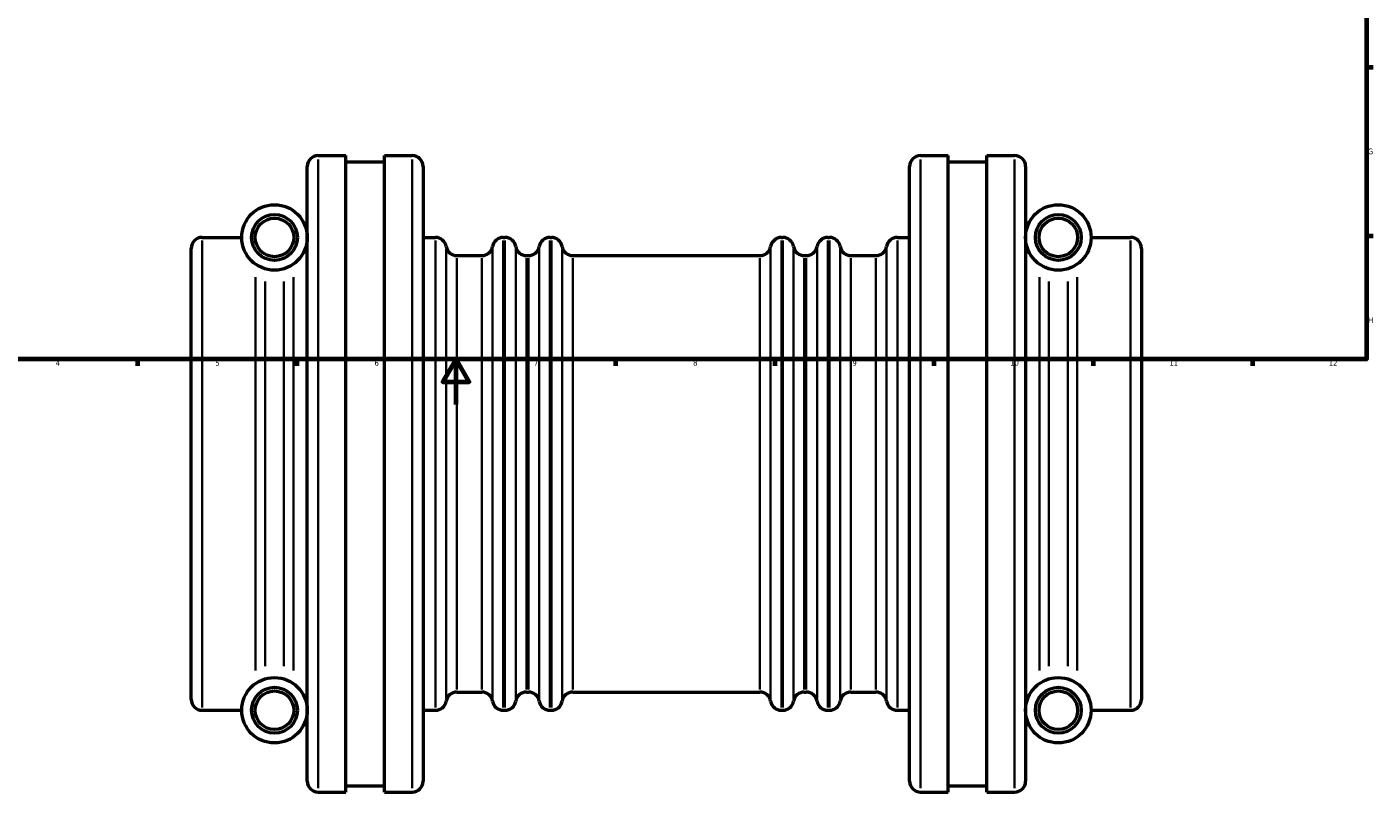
# Model space of a CAD drawing. Header units: millimetres. Extents: x -189 to 1463, y -170 to 1183.
# Tile 2 of 9: x 232 to 824, y -170 to 166. Entities that reach past the tile are written whole.
import ezdxf

# ---------------------------------------------------------------- set-up
doc = ezdxf.new("R2010")
doc.units = ezdxf.units.MM
for name, color, linetype, lineweight in [('Border (ISO)', 7, 'Continuous', 70), ('Visible (ISO)', 7, 'Continuous', 50), ('Visible Narrow (ISO)', 7, 'Continuous', 35)]:
    doc.layers.add(name, color=color, linetype=linetype, lineweight=lineweight)
doc.styles.add('Note Text (ISO)', font='tahoma.ttf')

# ---------------------------------------------------------------- blocks, each defined once
blk = doc.blocks.new('Borders Default Border')
at = {"layer": 'Border (ISO)'}
for p, q in [((821, 148.5), (823.9, 148.5)), ((821, 74.25), (823.9, 74.25)), ((280.33, 20), (280.33, 17.1)), ((350.42, 20), (350.42, 17.1)), ((490.58, 20), (490.58, 17.1)), ((560.67, 20), (560.67, 17.1)), ((630.75, 20), (630.75, 17.1)), ((700.83, 20), (700.83, 17.1)), ((770.92, 20), (770.92, 17.1))]:
    blk.add_line(p, q, dxfattribs=at)
at = {"layer": 'Border (ISO)', "flags": 128}
for points in [[(20, 20), (20, 574), (821, 574), (821, 20), (20, 20)], [(420.5, 0), (420.5, 20), (414.73, 10), (426.27, 10), (420.5, 20)]]:
    blk.add_lwpolyline(points, dxfattribs=at)
at = {"layer": 'Border (ISO)', "color": 232, "true_color": 0xca0064, "char_height": 2.5, "attachment_point": 7, "style": 'Note Text (ISO)'}
for s, insert in [('G', (821.61, 110.08)), ('H', (821.74, 35.88)), ('4', (244.42, 17.1)), ('5', (314.64, 17.05)), ('6', (384.66, 17.05)), ('7', (454.77, 17.1)), ('8', (524.81, 17.04)), ('9', (594.88, 17.05)), ('10', (664.29, 17.05)), ('11', (734.37, 17.1)), ('12', (804.46, 17.1))]:
    blk.add_mtext(s, dxfattribs=dict(at, insert=insert))

msp = doc.modelspace()

# ---------------------------------------------------------------- linework, layer by layer
at = {"layer": 'Visible (ISO)'}
for p, q in [((359.831, 109.529), (372.031, 109.529)), ((372.031, -170.471), (372.031, 109.529)), ((372.031, 106.729), (389.031, 106.729)), ((389.031, -170.471), (389.031, 109.529)), ((389.031, 109.529), (401.231, 109.529)), ((624.831, 109.529), (637.031, 109.529)), ((637.031, -170.471), (637.031, 109.529)), ((637.031, 106.729), (654.031, 106.729)), ((654.031, -170.471), (654.031, 109.529)), ((654.031, 109.529), (666.231, 109.529)), ((355.031, -165.671), (355.031, 104.729)), ((406.031, 104.729), (406.031, -165.671)), ((620.031, -165.671), (620.031, 104.729)), ((671.031, 104.729), (671.031, -165.671)), ((308.831, 73.529), (326.231, 73.529)), ((406.031, 73.529), (411.431, 73.529)), ((441.297, 73.529), (442.031, 73.529)), ((461.831, 73.529), (462.431, 73.529)), ((563.631, 73.529), (564.231, 73.529)), ((584.031, 73.529), (584.765, 73.529)), ((614.631, 73.529), (620.031, 73.529)), ((699.831, 73.529), (717.231, 73.529)), ((304.031, -129.671), (304.031, 68.729)), ((420.897, 65.529), (431.831, 65.529)), ((451.497, 65.529), (452.365, 65.529)), ((471.897, 65.529), (554.165, 65.529)), ((573.697, 65.529), (574.565, 65.529)), ((594.231, 65.529), (605.165, 65.529)), ((722.031, 68.729), (722.031, -129.671)), ((420.897, -126.471), (431.831, -126.471)), ((451.497, -126.471), (452.365, -126.471)), ((471.897, -126.471), (554.165, -126.471)), ((573.697, -126.471), (574.565, -126.471)), ((594.231, -126.471), (605.165, -126.471)), ((308.831, -134.471), (326.231, -134.471)), ((406.031, -134.471), (411.431, -134.471)), ((441.297, -134.471), (442.031, -134.471)), ((461.831, -134.471), (462.431, -134.471)), ((563.631, -134.471), (564.231, -134.471)), ((584.031, -134.471), (584.765, -134.471)), ((614.631, -134.471), (620.031, -134.471)), ((699.831, -134.471), (717.231, -134.471)), ((359.831, -170.471), (372.031, -170.471)), ((372.031, -167.671), (389.031, -167.671)), ((389.031, -170.471), (401.231, -170.471)), ((624.831, -170.471), (637.031, -170.471)), ((637.031, -167.671), (654.031, -167.671)), ((654.031, -170.471), (666.231, -170.471))]:
    msp.add_line(p, q, dxfattribs=at)
for centre, radius in [((340.631, 73.529), 14.4), ((340.631, 73.529), 10.08), ((685.431, 73.529), 14.4), ((685.431, 73.529), 10.08), ((340.631, 73.529), 8.48), ((685.431, 73.529), 8.48), ((340.631, -134.471), 14.4), ((685.431, -134.471), 14.4), ((340.631, -134.471), 10.08), ((340.631, -134.471), 8.48), ((685.431, -134.471), 10.08), ((685.431, -134.471), 8.48)]:
    msp.add_circle(centre, radius, dxfattribs=at)
for centre, start, end in [((359.831, 104.729), 90, 180), ((401.231, 104.729), 0, 90), ((624.831, 104.729), 90, 180), ((666.231, 104.729), 0, 90), ((308.831, 68.729), 90, 180), ((411.431, 68.729), 9.594068, 90), ((441.297, 68.729), 90, 170.405932), ((442.031, 68.729), 9.594068, 90), ((461.831, 68.729), 90, 170.405932), ((462.431, 68.729), 9.594068, 90), ((563.631, 68.729), 90, 170.405932), ((564.231, 68.729), 9.594068, 90), ((584.031, 68.729), 90, 170.405932), ((584.765, 68.729), 9.594068, 90), ((614.631, 68.729), 90, 170.405932), ((717.231, 68.729), 0, 90), ((420.897, 70.329), 189.594068, 270), ((431.831, 70.329), 270, 350.405932), ((451.497, 70.329), 189.594068, 270), ((452.365, 70.329), 270, 350.405932), ((471.897, 70.329), 189.594068, 270), ((554.165, 70.329), 270, 350.405932), ((573.697, 70.329), 189.594068, 270), ((574.565, 70.329), 270, 350.405932), ((594.231, 70.329), 189.594068, 270), ((605.165, 70.329), 270, 350.405932), ((308.831, -129.671), 180, 270), ((420.897, -131.271), 90, 170.405932), ((431.831, -131.271), 9.594068, 90), ((451.497, -131.271), 90, 170.405932), ((452.365, -131.271), 9.594068, 90), ((471.897, -131.271), 90, 170.405932), ((554.165, -131.271), 9.594068, 90), ((573.697, -131.271), 90, 170.405932), ((574.565, -131.271), 9.594068, 90), ((594.231, -131.271), 90, 170.405932), ((605.165, -131.271), 9.594068, 90), ((717.231, -129.671), 270, 0), ((411.431, -129.671), 270, 350.405932), ((441.297, -129.671), 189.594068, 270), ((442.031, -129.671), 270, 350.405932), ((461.831, -129.671), 189.594068, 270), ((462.431, -129.671), 270, 350.405932), ((563.631, -129.671), 189.594068, 270), ((564.231, -129.671), 270, 350.405932), ((584.031, -129.671), 189.594068, 270), ((584.765, -129.671), 270, 350.405932), ((614.631, -129.671), 189.594068, 270), ((359.831, -165.671), 180, 270), ((401.231, -165.671), 270, 0), ((624.831, -165.671), 180, 270), ((666.231, -165.671), 270, 0)]:
    msp.add_arc(centre, 4.8, start, end, dxfattribs=at)
at = {"layer": 'Visible Narrow (ISO)'}
for p, q in [((359.831, 107.805), (359.831, -168.748)), ((401.231, -168.748), (401.231, 107.805)), ((624.831, 107.805), (624.831, -168.748)), ((666.231, -168.748), (666.231, 107.805)), ((308.831, 72.248), (308.831, -133.191)), ((411.431, -133.191), (411.431, 72.248)), ((441.297, 72.248), (441.297, -133.191)), ((442.031, -133.191), (442.031, 72.248)), ((461.831, 72.248), (461.831, -133.191)), ((462.431, -133.191), (462.431, 72.248)), ((563.631, 72.248), (563.631, -133.191)), ((564.231, -133.191), (564.231, 72.248)), ((584.031, 72.248), (584.031, -133.191)), ((584.765, -133.191), (584.765, 72.248)), ((614.631, 72.248), (614.631, -133.191)), ((717.231, -133.191), (717.231, 72.248)), ((416.164, -129.24), (416.164, 68.298)), ((436.564, -129.24), (436.564, 68.298)), ((446.764, -129.24), (446.764, 68.298)), ((457.098, 68.298), (457.098, -129.24)), ((467.164, -129.24), (467.164, 68.298)), ((558.898, 68.298), (558.898, -129.24)), ((568.964, -129.24), (568.964, 68.298)), ((579.298, 68.298), (579.298, -129.24)), ((589.498, 68.298), (589.498, -129.24)), ((609.898, 68.298), (609.898, -129.24)), ((420.897, 64.347), (420.897, -125.289)), ((431.831, -125.289), (431.831, 64.347)), ((451.497, 64.347), (451.497, -125.289)), ((452.365, -125.289), (452.365, 64.347)), ((471.897, 64.347), (471.897, -125.289)), ((554.165, -125.289), (554.165, 64.347)), ((573.697, 64.347), (573.697, -125.289)), ((574.565, -125.289), (574.565, 64.347)), ((594.231, 64.347), (594.231, -125.289)), ((605.165, -125.289), (605.165, 64.347)), ((332.317, -116.937), (332.317, 55.994)), ((336.474, 54.107), (336.474, -115.049)), ((344.788, -115.049), (344.788, 54.107)), ((348.945, 55.994), (348.945, -116.937)), ((677.117, -116.937), (677.117, 55.994)), ((681.274, 54.107), (681.274, -115.049)), ((689.588, -115.049), (689.588, 54.107)), ((693.745, 55.994), (693.745, -116.937))]:
    msp.add_line(p, q, dxfattribs=at)

# ---------------------------------------------------------------- block references
msp.add_blockref('Borders Default Border', (0, 0))

doc.saveas('drawing.dxf')
